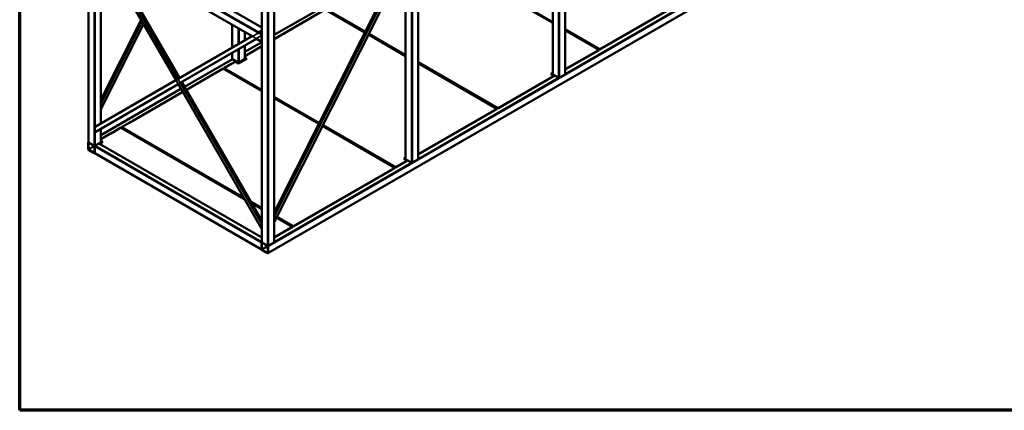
# Model space of a CAD drawing. Header units: millimetres. Extents: x 200 to 14650, y 200 to 10300.
# Tile 1 of 5: x 200 to 8716, y 200 to 3577. Entities that reach past the tile are written whole.
import ezdxf

# ---------------------------------------------------------------- set-up
doc = ezdxf.new("R2010")
doc.units = ezdxf.units.MM
doc.header["$LTSCALE"] = 50
for name, color, linetype, lineweight in [('Border (ISO)', 7, 'Continuous', 70), ('Visible (ISO)', 7, 'Continuous', 50), ('Visible Narrow (ISO)', 7, 'Continuous', 35)]:
    doc.layers.add(name, color=color, linetype=linetype, lineweight=lineweight)

# ---------------------------------------------------------------- blocks, each defined once
blk = doc.blocks.new('Borders right top border')
at = {"layer": 'Border (ISO)'}
for p, q in [((4, 4), (4, 206)), ((293, 4), (4, 4))]:
    blk.add_line(p, q, dxfattribs=at)

msp = doc.modelspace()

# ---------------------------------------------------------------- linework, layer by layer
at = {"layer": 'Visible (ISO)'}
for p, q in [((4919.2, 5195.3), (4919.2, 3106.6)), ((4811, 5190.5), (4811, 3106.6)), ((794.6, 2518.7), (794.6, 4445.2)), ((3646.4, 4460.4), (3646.4, 2371.7)), ((2293.7, 3510.5), (904, 4312.9)), ((1552.2, 3053.5), (893.6, 4194.3)), ((902.8, 2680.6), (902.8, 4178.3)), ((2401.9, 1910.5), (3578.7, 4250.7)), ((2403.8, 1833.5), (3591.8, 4195.9)), ((3726.6, 4174.6), (4811, 3548.5)), ((4811, 3556.7), (3733.7, 4178.7)), ((3733.7, 4176.2), (4811, 3554.2)), ((2209.5, 3434.2), (932.9, 4171.3)), ((1582.7, 3073.1), (956.6, 4157.6)), ((3538.2, 4089.4), (3538.2, 2371.7)), ((2401.9, 3445.2), (3312.3, 3970.9)), ((2346.5, 1557.4), (6164.9, 3761.9)), ((6067.2, 3811.2), (5218.6, 3321.3)), ((5218.6, 3318.9), (6067.2, 3808.8)), ((2293.7, 3737.1), (2293.7, 1653.2)), ((2401.9, 3741.9), (2401.9, 1653.2)), ((2401.9, 3409.7), (2842.7, 3664.3)), ((2842.7, 3664.3), (3184.5, 3466.9)), ((3187.7, 3473.3), (2849.8, 3668.3)), ((2849.8, 3665.9), (3186.8, 3471.4)), ((902.8, 2884.8), (1250.4, 3576.2)), ((902.8, 2804), (1272.2, 3538.5)), ((2039.1, 3336.6), (2039.1, 3532.6)), ((5218.6, 3321.3), (4919.2, 3494.2)), ((4919.2, 3491.8), (5218.6, 3318.9)), ((1572.8, 3067.4), (2208.8, 3434.6)), ((1592.8, 3032.8), (2248.8, 3411.5)), ((2147.3, 3399.1), (2147.3, 3470.2)), ((2292.4, 3386.4), (2248.1, 3411.9)), ((2265.5, 3467.3), (2293.7, 3483.6)), ((2291.2, 3440.6), (2291.2, 3477.6)), ((2291.2, 3444.6), (2291.2, 3389.1)), ((2292.6, 3478.4), (2292.6, 3441.4)), ((2293.3, 3390.3), (2293.3, 3445.9)), ((2293.3, 3437.2), (2293.7, 3437.4)), ((3216, 3448.7), (3538.2, 3262.7)), ((3218.3, 3453.2), (3538.2, 3268.5)), ((3538.2, 3270.9), (3219.2, 3455.1)), ((4919.2, 3486.1), (5211.6, 3317.3)), ((2147.3, 3298.3), (2293.7, 3382.8)), ((2147.3, 3237.2), (2147.3, 3352.9)), ((2147.3, 3262.7), (2293.7, 3347.3)), ((5192.5, 3328.3), (5197.4, 3331.1)), ((5199.5, 3329.9), (5194.6, 3327)), ((5194.9, 3326.8), (5199.9, 3329.7)), ((2039.1, 3237.2), (2039.1, 3290.5)), ((2093.2, 3198.9), (2163.9, 3239.7)), ((2163.9, 3239.7), (2147.3, 3249.3)), ((2147.3, 3246.8), (2161.8, 3238.5)), ((5211.6, 3317.3), (4919.2, 3148.4)), ((4919.2, 3146), (5211.6, 3314.8)), ((5211.6, 3314.8), (5211.6, 3317.3)), ((5218.6, 3318.9), (5218.6, 3321.3)), ((1626.4, 2997.5), (2039.5, 3236)), ((1641.8, 2970.9), (1958.9, 3154)), ((1958.9, 3154), (2293.7, 2960.6)), ((1965.9, 3158), (2035.6, 3198.2)), ((1965.9, 3155.6), (1965.9, 3158)), ((2293.7, 2968.8), (1965.9, 3158)), ((1965.9, 3155.6), (2293.7, 2966.4)), ((2037.7, 3199.5), (2040.2, 3200.9)), ((2037.7, 3198.2), (2037.7, 3199.5)), ((2043.7, 3198.9), (2040.2, 3200.9)), ((2089, 3207), (2040.9, 3234.8)), ((2041.6, 3201.7), (2043, 3202.5)), ((2041.6, 3201.7), (2045.1, 3199.7)), ((2041.6, 3200.1), (2041.6, 3201.7)), ((2046.5, 3200.5), (2043, 3202.5)), ((2045.1, 3199.7), (2043.7, 3198.9)), ((2044.4, 3203.4), (2045.8, 3204.2)), ((2044.4, 3203.4), (2048, 3201.3)), ((2044.4, 3201.7), (2044.4, 3203.4)), ((2049.4, 3202.1), (2045.8, 3204.2)), ((2048, 3201.3), (2046.5, 3200.5)), ((2047.2, 3205), (2064.9, 3215.2)), ((2047.2, 3205), (2050.8, 3202.9)), ((2047.2, 3203.4), (2047.2, 3205)), ((2050.8, 3202.9), (2049.4, 3202.1)), ((2064.9, 3215.2), (2093.2, 3198.9)), ((2145.5, 3234.8), (2097.5, 3207)), ((4334.7, 2811), (3646.4, 3208.5)), ((3646.4, 3206), (4334.7, 2808.6)), ((3646.4, 3200.3), (4327.7, 2806.9)), ((1982.2, 3140.5), (1987.1, 3143.3)), ((4822.6, 3092.7), (4334.7, 2811)), ((4334.7, 2808.6), (4822.6, 3090.3)), ((4811, 3118.6), (4794.4, 3109)), ((4794.4, 3109), (4822.6, 3092.7)), ((4796.5, 3107.8), (4811, 3116.2)), ((4806, 3102.3), (4811.4, 3105.4)), ((4812.7, 3104.1), (4860.8, 3076.4)), ((4822.6, 3090.3), (4822.6, 3092.7)), ((4869.3, 3076.4), (4917.4, 3104.1)), ((851.5, 2651), (1551.3, 3055)), ((851.5, 2604.8), (1571.3, 3020.4)), ((2291.7, 1772.6), (1570.5, 3021.8)), ((2293.7, 1841.7), (1602.7, 3038.5)), ((902.8, 2579.7), (1595, 2979.4)), ((1178.2, 2703.2), (1610.4, 2952.7)), ((2790, 2682.3), (2401.9, 2906.4)), ((2401.9, 2903.9), (2789, 2680.4)), ((2401.9, 2898.2), (2786.8, 2676)), ((4308.6, 2818), (4313.5, 2820.8)), ((4315.6, 2819.6), (4310.7, 2816.7)), ((4311.1, 2816.5), (4316, 2819.4)), ((4334.7, 2808.6), (4334.7, 2811)), ((4327.7, 2806.9), (3646.4, 2413.6)), ((3646.4, 2411.1), (4327.7, 2804.5)), ((4327.7, 2804.5), (4327.7, 2806.9)), ((848.7, 2644.7), (848.7, 2607.8)), ((1004.3, 2602.8), (1075, 2643.6)), ((1075, 2643.6), (2145.7, 2025.4)), ((1082, 2647.7), (1151.7, 2687.9)), ((1082, 2645.3), (1082, 2647.7)), ((2138.7, 2037.7), (1082, 2647.7)), ((1082, 2645.3), (2140.8, 2034)), ((1153.8, 2689.2), (1168.3, 2697.5)), ((1153.8, 2687.9), (1153.8, 2689.2)), ((1171.9, 2695.5), (1168.3, 2697.5)), ((1169.7, 2698.3), (1171.1, 2699.2)), ((1169.7, 2698.3), (1173.3, 2696.3)), ((1169.7, 2696.7), (1169.7, 2698.3)), ((1174.7, 2697.1), (1171.1, 2699.2)), ((1173.3, 2696.3), (1171.9, 2695.5)), ((1172.6, 2700), (1174, 2700.8)), ((1172.6, 2700), (1176.1, 2697.9)), ((1172.6, 2698.3), (1172.6, 2700)), ((1177.5, 2698.8), (1174, 2700.8)), ((1176.1, 2697.9), (1174.7, 2697.1)), ((1175.4, 2701.6), (1176.8, 2702.4)), ((1175.4, 2701.6), (1178.9, 2699.6)), ((1175.4, 2700), (1175.4, 2701.6)), ((1180.3, 2700.4), (1176.8, 2702.4)), ((1178.9, 2699.6), (1177.5, 2698.8)), ((1178.2, 2703.2), (1181.8, 2701.2)), ((1178.2, 2701.6), (1178.2, 2703.2)), ((1181.8, 2701.2), (1180.3, 2700.4)), ((2818.3, 2657.8), (3443.8, 2296.6)), ((2820.5, 2662.2), (3450.9, 2298.3)), ((3450.9, 2300.7), (2821.5, 2664.1)), ((902.8, 2518.7), (902.8, 2634.4)), ((902.8, 2544.2), (985.9, 2592.2)), ((987.3, 2593), (1001.4, 2601.2)), ((987.3, 2592.2), (987.3, 2593)), ((1005.8, 2599.9), (1001.4, 2601.2)), ((1004.3, 2602.8), (1006.5, 2600.3)), ((1004.3, 2600.4), (1004.3, 2602.8)), ((1004.3, 2600.4), (1004.3, 2600.4)), ((1098.3, 2630.2), (1103.3, 2633)), ((792.1, 2513.8), (792.1, 2458.3)), ((793.4, 2516.6), (795, 2517.5)), ((794.3, 2457.1), (794.3, 2512.6)), ((844.5, 2488.5), (796.4, 2516.3)), ((844.5, 2488.5), (796.4, 2516.3)), ((796.4, 2513.8), (844.5, 2486.1)), ((846.6, 2482.4), (846.6, 2426.9)), ((848.7, 2425.6), (848.7, 2481.2)), ((848.7, 2425.6), (848.7, 2481.2)), ((901, 2516.3), (852.9, 2488.5)), ((852.9, 2488.5), (901, 2516.3)), ((891.1, 2504.8), (919.4, 2521.2)), ((2293.7, 1695.1), (891.1, 2504.8)), ((891.1, 2502.4), (891.1, 2504.8)), ((891.1, 2502.4), (2293.7, 1692.6)), ((919.4, 2521.2), (902.8, 2530.8)), ((902.8, 2528.3), (917.3, 2519.9)), ((904, 2516.6), (907.7, 2514.4)), ((844.5, 2425.6), (796.4, 2453.4)), ((796.4, 2450.9), (844.5, 2423.2)), ((847.5, 2422.9), (849.1, 2423.8)), ((849.9, 2422.9), (2291.6, 1590.6)), ((3424.7, 2307.7), (3429.6, 2310.5)), ((3431.8, 2309.3), (3426.8, 2306.4)), ((3427.2, 2306.2), (3432.1, 2309.1)), ((3549.9, 2357.9), (3450.9, 2300.7)), ((3450.9, 2298.3), (3549.9, 2355.4)), ((3450.9, 2298.3), (3450.9, 2300.7)), ((3538.2, 2383.8), (3521.6, 2374.2)), ((3521.6, 2374.2), (3549.9, 2357.9)), ((3523.7, 2373), (3538.2, 2381.3)), ((3533.2, 2367.5), (3538.6, 2370.5)), ((3540, 2369.3), (3588, 2341.5)), ((3549.9, 2355.4), (3549.9, 2357.9)), ((3596.5, 2341.5), (3644.6, 2369.3)), ((3443.8, 2296.6), (2567, 1790.4)), ((2567, 1788), (3443.8, 2294.2)), ((3443.8, 2294.2), (3443.8, 2296.6)), ((2293.7, 1948.2), (2201.5, 2001.4)), ((2203.6, 1997.7), (2293.7, 1945.7)), ((2208.6, 1989.2), (2293.7, 1940)), ((2402.9, 1837), (2402.9, 1878.3)), ((2404.3, 1877.5), (2404.3, 1836.2)), ((2291.2, 1775), (2291.2, 1811.9)), ((2292.6, 1812.7), (2292.6, 1775.8)), ((2420.5, 1866.8), (2559.9, 1786.3)), ((2422.8, 1871.2), (2567, 1788)), ((2567, 1790.4), (2423.7, 1873.1)), ((2540.8, 1797.3), (2545.8, 1800.2)), ((2547.9, 1799), (2542.9, 1796.1)), ((2543.3, 1795.9), (2548.2, 1798.8)), ((2567, 1788), (2567, 1790.4)), ((2559.9, 1786.3), (2401.9, 1695.1)), ((2401.9, 1692.6), (2559.9, 1783.9)), ((2559.9, 1783.9), (2559.9, 1786.3)), ((2291.2, 1648.3), (2291.2, 1592.8)), ((2291.2, 1592.8), (2291.2, 1648.3)), ((2292.4, 1651.1), (2294.1, 1652)), ((2293.3, 1591.6), (2293.3, 1647.1)), ((2343.5, 1623), (2295.4, 1650.8)), ((2295.4, 1650.8), (2343.5, 1623)), ((2295.4, 1648.3), (2343.5, 1620.6)), ((2352, 1623), (2400.1, 1650.8)), ((2343.5, 1560.2), (2295.4, 1587.9)), ((2295.4, 1585.5), (2343.5, 1557.7)), ((2345.6, 1616.9), (2345.6, 1561.4)), ((2347.8, 1560.2), (2347.8, 1615.7))]:
    msp.add_line(p, q, dxfattribs=at)
for centre, major_axis, ratio, start_param, end_param in [((2294, 3479.2), (-1.3, -4.85), 0.517638, 3.740871, 5.190047), ((2295.4, 3447.1), (-3, -5.2), 0.57735, 4.354069, 5.497787), ((2294, 3442.2), (1.3, 4.85), 0.517638, 2.048455, 3.497631), ((2294, 3479.2), (0.65, 2.43), 0.517638, 0.722745, 2.048455), ((2294, 3442.2), (-0.65, -2.43), 0.517638, 5.190047, 6.515757), ((2295.4, 3447.1), (1.5, 2.6), 0.57735, 1.761692, 2.356194), ((2295.4, 3391.6), (-3, -5.2), 0.57735, 5.497787, 6.641505), ((2295.4, 3391.6), (-1.5, -2.6), 0.57735, 5.497787, 6.09229), ((2045.1, 3237.2), (-6, 0), 0.57735, 0, 0.785398), ((2141.3, 3237.2), (6, 0), 0.57735, 5.497787, 6.283185), ((2036.6, 3198.9), (1.5, 0), 0.57735, 3.926991, 7.068583), ((2093.2, 3209.5), (-6, 0), 0.57735, 0.785398, 2.356194), ((4817, 3106.6), (-6, 0), 0.57735, 0, 0.785398), ((4865.1, 3078.8), (6, 0), 0.57735, 3.926991, 5.497787), ((4913.2, 3106.6), (6, 0), 0.57735, 5.497787, 6.283185), ((851.5, 2646.4), (1.3, 4.85), 0.517638, 0.477658, 2.048455), ((1152.8, 2688.5), (1.5, 0), 0.57735, 3.926991, 7.068583), ((851.5, 2609.4), (-1.3, -4.85), 0.517638, 5.190047, 6.760844), ((986.6, 2592.6), (1, 0), 0.57735, 3.926991, 7.068583), ((1006, 2600.2), (0.5, 0), 0.57735, 4.243505, 6.752069), ((796.4, 2511.4), (-3, 5.2), 0.57735, 5.497787, 7.068583), ((796.4, 2511.4), (-1.5, 2.6), 0.57735, 5.497787, 7.068583), ((800.6, 2518.7), (-6, 0), 0.57735, 0, 0.785398), ((844.5, 2483.6), (-3, 5.2), 0.57735, 3.926991, 5.497787), ((848.7, 2491), (-6, 0), 0.57735, 0.785398, 2.356194), ((844.5, 2483.6), (1.5, -2.6), 0.57735, 0.785398, 2.356194), ((852.9, 2483.6), (3, 5.2), 0.57735, 0.785398, 2.356194), ((896.8, 2518.7), (6, 0), 0.57735, 5.497787, 6.283185), ((901, 2511.4), (3, 5.2), 0.57735, 0, 0.785398), ((796.4, 2455.8), (3, -5.2), 0.57735, 3.926991, 5.497787), ((796.4, 2455.8), (-1.5, 2.6), 0.57735, 0.785398, 2.356194), ((844.5, 2428.1), (1.5, -2.6), 0.57735, 5.497787, 7.068583), ((844.5, 2428.1), (3, -5.2), 0.57735, 5.497787, 7.068583), ((852.9, 2428.1), (-3, -5.2), 0.57735, 5.497787, 6.283185), ((3544.2, 2371.7), (-6, 0), 0.57735, 0, 0.785398), ((3592.3, 2344), (6, 0), 0.57735, 3.926991, 5.497787), ((3640.4, 2371.7), (6, 0), 0.57735, 5.497787, 6.283185), ((2401.5, 1879.1), (-1.12, 5.38), 0.482607, 4.305805, 5.754981), ((2401.5, 1879.1), (0.56, -2.69), 0.482607, 1.164212, 2.489922), ((2294, 1813.5), (-1.3, -4.85), 0.517638, 3.740871, 5.190047), ((2294, 1813.5), (0.65, 2.43), 0.517638, 0.722745, 2.048455), ((2401.5, 1837.8), (-0.56, 2.69), 0.482607, 2.980096, 4.305805), ((2401.5, 1837.8), (1.12, -5.38), 0.482607, 5.998221, 7.447398), ((2294, 1776.6), (1.3, 4.85), 0.517638, 2.048455, 3.497631), ((2294, 1776.6), (-0.65, -2.43), 0.517638, 5.190047, 6.515757), ((2295.4, 1650.8), (3, 5.2), 0.57735, 1.212477, 2.356194), ((2295.4, 1645.9), (-3, 5.2), 0.57735, 5.497787, 7.068583), ((2295.4, 1645.9), (-1.5, 2.6), 0.57735, 5.497787, 7.068583), ((2299.7, 1653.2), (-6, 0), 0.57735, 0, 0.785398), ((2343.5, 1618.1), (-3, 5.2), 0.57735, 3.926991, 5.497787), ((2347.8, 1625.5), (6, 0), 0.57735, 3.926991, 5.497787), ((2343.5, 1618.1), (1.5, -2.6), 0.57735, 0.785398, 2.356194), ((2395.9, 1653.2), (6, 0), 0.57735, 5.497787, 6.283185), ((2295.4, 1590.4), (3, -5.2), 0.57735, 3.926991, 5.497787), ((2295.4, 1590.4), (-1.5, 2.6), 0.57735, 0.785398, 2.356194), ((2343.5, 1562.6), (1.5, -2.6), 0.57735, 5.497787, 7.068583), ((2343.5, 1562.6), (3, -5.2), 0.57735, 5.497787, 7.068583)]:
    msp.add_ellipse(centre, major_axis=major_axis, ratio=ratio, start_param=start_param, end_param=end_param, dxfattribs=at)
at = {"layer": 'Visible Narrow (ISO)'}
for p, q in [((4812.7, 5188.3), (4812.7, 3104.1)), ((4860.8, 5165.6), (4860.8, 3076.4)), ((4869.3, 5166.1), (4869.3, 3076.4)), ((4917.4, 5193.8), (4917.4, 3104.1)), ((796.4, 2516.3), (796.4, 4443.1)), ((3596.5, 4431.2), (3596.5, 2341.5)), ((3644.6, 4459), (3644.6, 2369.3)), ((844.5, 2488.5), (844.5, 4420.4)), ((2291.2, 1811.9), (848.7, 4310.4)), ((2291.2, 3444.6), (848.7, 4277.5)), ((2291.2, 1775), (848.7, 4273.4)), ((2267.2, 3468.3), (881.2, 4268.5)), ((2293.7, 3508.5), (901, 4312.6)), ((2291.2, 3389.1), (848.7, 4221.9)), ((852.9, 2651.8), (852.9, 4217.5)), ((901, 2679.6), (901, 4181.3)), ((2401.9, 1906.7), (3581, 4251.6)), ((2401.9, 1884.9), (3589.4, 4246.7)), ((2404.3, 1877.5), (3592.3, 4239.9)), ((2404.3, 1836.2), (3592.3, 4198.6)), ((3588, 4188.5), (3588, 2341.5)), ((1572.8, 3067.4), (936.7, 4169.1)), ((1581.3, 3072.3), (953.7, 4159.3)), ((3540, 4092.9), (3540, 2369.3)), ((2401.9, 3443.2), (3313.7, 3969.6)), ((2347.8, 1615.7), (6166.1, 3820.2)), ((2347.8, 1560.2), (6166.1, 3764.7)), ((4919.2, 3110.1), (6105.3, 3794.9)), ((2295.4, 3735), (2295.4, 1650.8)), ((2343.5, 3712.3), (2343.5, 1623)), ((2352, 3712.7), (2352, 1623)), ((2400.1, 3740.5), (2400.1, 1650.8)), ((902.8, 2881.1), (1251.4, 3574.4)), ((902.8, 2859.3), (1257.3, 3564.3)), ((902.8, 2846.9), (1260.6, 3558.5)), ((902.8, 2805.6), (1271.7, 3539.3)), ((2040.9, 3337.7), (2040.9, 3531.6)), ((2089, 3365.4), (2089, 3503.8)), ((2097.5, 3370.3), (2097.5, 3498.9)), ((848.7, 2644.7), (2291.2, 3477.6)), ((848.7, 2607.8), (2291.2, 3440.6)), ((2145.5, 3398.1), (2145.5, 3471.2)), ((2292.6, 3478.4), (2293.7, 3479)), ((2293.7, 3453), (2292.6, 3453.6)), ((2293.3, 3441.8), (2293.7, 3442)), ((2097.5, 3207), (2097.5, 3324.1)), ((2145.5, 3234.8), (2145.5, 3351.9)), ((2147.3, 3296.2), (2293.7, 3380.7)), ((2293.7, 3390.1), (2293.3, 3390.3)), ((5196.7, 3325.8), (5201.7, 3328.7)), ((2040.9, 3234.8), (2040.9, 3291.5)), ((2089, 3207), (2089, 3319.2)), ((2092.5, 3199.3), (2161.1, 3238.9)), ((2147.3, 3240.7), (2152.6, 3243.8)), ((1627.3, 2996), (2040.9, 3234.8)), ((2084, 3204.2), (2089, 3207)), ((1978, 3142.9), (1982.9, 3145.8)), ((3646.4, 2375.2), (4860.8, 3076.4)), ((4807.8, 3101.3), (4812.7, 3104.1)), ((2293.7, 1818.8), (1592.8, 3032.8)), ((2293.7, 1838.4), (1601.3, 3037.7)), ((902.8, 2577.7), (1595.9, 2977.9)), ((4312.8, 2815.5), (4317.8, 2818.4)), ((852.9, 2488.5), (852.9, 2605.6)), ((901, 2516.3), (901, 2633.4)), ((1006.5, 2600.3), (1006.5, 2600)), ((1094.1, 2632.6), (1099, 2635.5)), ((794.3, 2512.6), (796.4, 2513.8)), ((794.3, 2457.1), (844.5, 2486.1)), ((796.4, 2453.4), (846.6, 2482.4)), ((848.7, 2481.2), (2291.2, 1648.3)), ((852.9, 2488.5), (2293.7, 1656.7)), ((901, 2516.3), (906, 2513.4)), ((902.8, 2522.2), (908.1, 2525.3)), ((907, 2514.8), (916.6, 2520.4)), ((844.5, 2425.6), (846.6, 2426.9)), ((848.7, 2425.6), (2291.2, 1592.8)), ((2401.9, 1656.7), (3588, 2341.5)), ((3428.9, 2305.2), (3433.9, 2308.1)), ((3535, 2366.4), (3540, 2369.3)), ((2293.7, 1800.1), (2292.6, 1801.9)), ((2293.7, 1794.5), (2292.6, 1796.3)), ((2401.9, 1863.9), (2402.9, 1866.1)), ((2401.9, 1857.7), (2402.9, 1859.8)), ((2401.9, 1835.9), (2402.9, 1838.1)), ((2545.1, 1794.9), (2550, 1797.8)), ((2293.7, 1774.9), (2292.6, 1776.7)), ((2293.3, 1647.1), (2295.4, 1648.3)), ((2293.3, 1591.6), (2343.5, 1620.6)), ((2295.4, 1587.9), (2345.6, 1616.9)), ((2343.5, 1560.2), (2345.6, 1561.4))]:
    msp.add_line(p, q, dxfattribs=at)

# ---------------------------------------------------------------- block references
at = {"xscale": 50, "yscale": 50, "zscale": 50}
msp.add_blockref('Borders right top border', (0, 0), dxfattribs=at)

doc.saveas('drawing.dxf')
